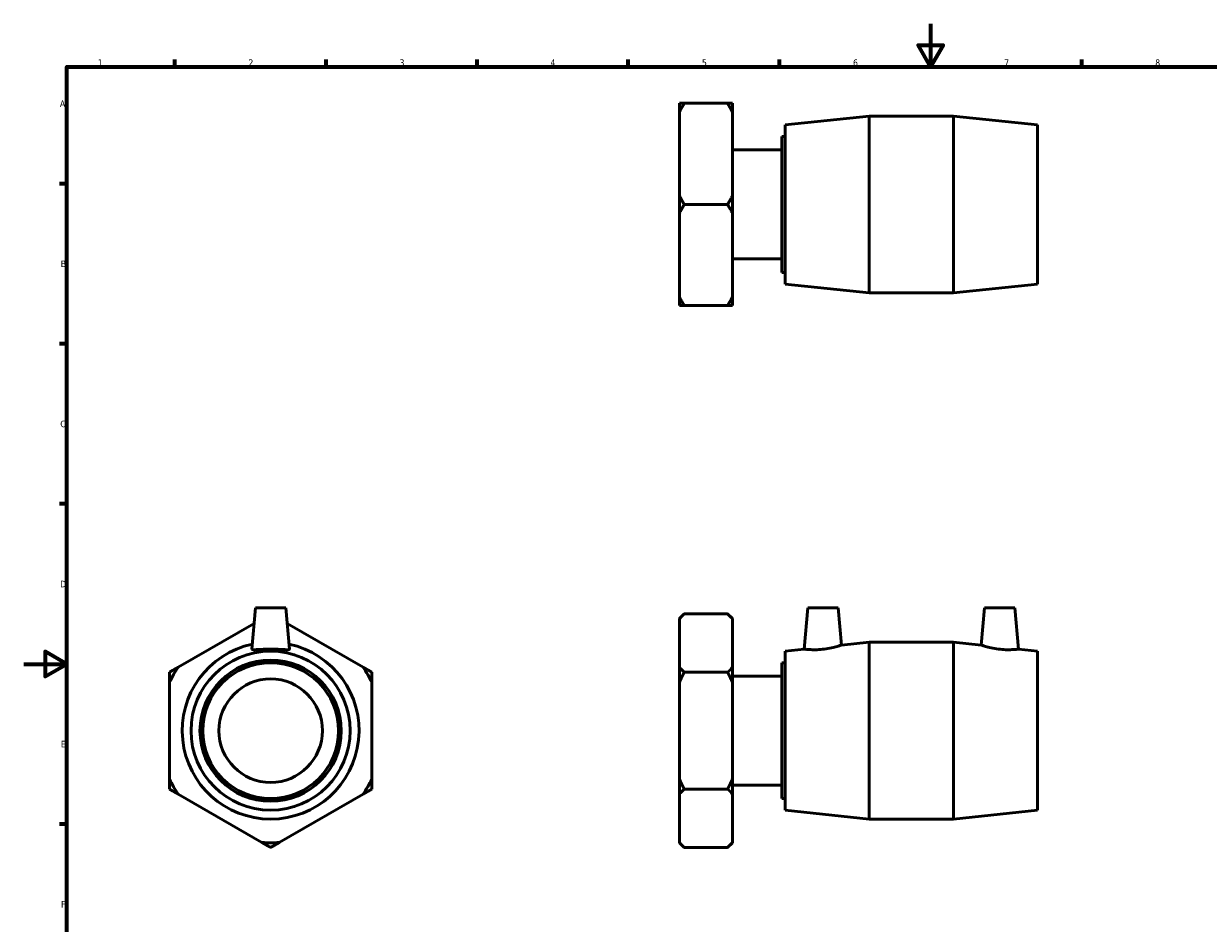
# Model space of a CAD drawing. Header units: millimetres. Extents: x 0 to 906, y -235 to 659.
# Tile 2 of 3: x 0 to 549, y 177 to 594. Entities that reach past the tile are written whole.
import ezdxf

# ---------------------------------------------------------------- set-up
doc = ezdxf.new("R2010")
doc.units = ezdxf.units.MM
doc.layers.add('Border (ANSI)', color=7, linetype='Continuous', lineweight=70)
doc.layers.add('Visible (ANSI)', color=7, linetype='Continuous', lineweight=50)
doc.styles.add('Note Text (ANSI)', font='tahoma.ttf')

# ---------------------------------------------------------------- blocks, each defined once
blk = doc.blocks.new('Borders Default Border')
at = {"layer": 'Border (ANSI)'}
for p, q in [((70.08, 574), (70.08, 577.45)), ((140.17, 574), (140.17, 577.45)), ((210.25, 574), (210.25, 577.45)), ((280.33, 574), (280.33, 577.45)), ((350.42, 574), (350.42, 577.45)), ((490.58, 574), (490.58, 577.45)), ((20, 519.75), (16.55, 519.75)), ((20, 445.5), (16.55, 445.5)), ((20, 371.25), (16.55, 371.25)), ((20, 222.75), (16.55, 222.75))]:
    blk.add_line(p, q, dxfattribs=at)
at = {"layer": 'Border (ANSI)', "flags": 128}
for points in [[(420.5, 594), (420.5, 574), (414.73, 584), (426.27, 584), (420.5, 574)], [(20, 20), (20, 574), (821, 574), (821, 20), (20, 20)], [(0, 297), (20, 297), (10, 302.77), (10, 291.23), (20, 297)]]:
    blk.add_lwpolyline(points, dxfattribs=at)
at = {"layer": 'Border (ANSI)', "char_height": 3.05, "attachment_point": 7, "style": 'Note Text (ANSI)'}
for s, insert in [('1', (34.35, 574.4)), ('2', (104.2, 574.4)), ('3', (174.26, 574.34)), ('4', (244.23, 574.4)), ('5', (314.48, 574.34)), ('6', (384.49, 574.34)), ('7', (454.6, 574.4)), ('8', (524.63, 574.33)), ('A', (16.78, 555.35)), ('B', (17.15, 481.1)), ('C', (16.95, 406.8)), ('D', (16.96, 332.6)), ('E', (17.21, 258.35)), ('F', (17.29, 184.1))]:
    blk.add_mtext(s, dxfattribs=dict(at, insert=insert))

msp = doc.modelspace()

# ---------------------------------------------------------------- linework, layer by layer
at = {"layer": 'Visible (ANSI)'}
for p, q in [((304.059, 553.038), (304.059, 557.061)), ((306.225, 557.061), (326.392, 557.061)), ((328.559, 557.061), (328.559, 553.038)), ((304.059, 514.171), (304.059, 553.038)), ((328.559, 553.038), (328.559, 514.171)), ((353.059, 547.048), (392.059, 551.148)), ((392.059, 469.148), (392.059, 551.148)), ((392.059, 551.148), (431.059, 551.148)), ((431.059, 469.148), (431.059, 551.148)), ((470.059, 547.048), (431.059, 551.148)), ((353.059, 473.248), (353.059, 547.048)), ((470.059, 473.248), (470.059, 547.048)), ((351.442, 478.648), (351.442, 541.648)), ((351.442, 541.648), (353.059, 541.648)), ((328.559, 535.428), (351.442, 535.428)), ((304.059, 506.126), (304.059, 514.171)), ((328.559, 514.171), (328.559, 506.126)), ((304.059, 467.259), (304.059, 506.126)), ((326.392, 510.148), (306.225, 510.148)), ((328.559, 506.126), (328.559, 467.259)), ((328.559, 484.869), (351.442, 484.869)), ((351.442, 478.648), (353.059, 478.648)), ((353.059, 473.248), (392.059, 469.148)), ((470.059, 473.248), (431.059, 469.148)), ((304.059, 463.236), (304.059, 467.259)), ((328.559, 467.259), (328.559, 463.236)), ((392.059, 469.148), (431.059, 469.148)), ((326.392, 463.236), (306.225, 463.236)), ((107.493, 323.112), (105.81, 303.872)), ((121.493, 323.112), (107.493, 323.112)), ((121.493, 323.112), (123.176, 303.872)), ((304.059, 318.115), (306.225, 320.282)), ((326.392, 320.282), (306.225, 320.282)), ((328.559, 318.115), (326.392, 320.282)), ((363.609, 323.112), (361.932, 303.945)), ((363.609, 323.112), (377.609, 323.112)), ((377.609, 323.112), (379.127, 305.753)), ((445.509, 323.112), (443.99, 305.753)), ((459.509, 323.112), (445.509, 323.112)), ((459.509, 323.112), (461.186, 303.945)), ((106.86, 315.875), (71.604, 295.52)), ((157.382, 295.52), (122.126, 315.875)), ((304.059, 317.959), (304.059, 318.115)), ((304.059, 295.52), (304.059, 317.959)), ((328.559, 318.115), (328.559, 317.959)), ((328.559, 317.959), (328.559, 295.52)), ((353.059, 303.012), (361.932, 303.945)), ((353.059, 229.212), (353.059, 303.012)), ((379.127, 305.753), (392.059, 307.112)), ((392.059, 225.112), (392.059, 307.112)), ((392.059, 307.112), (431.059, 307.112)), ((431.059, 225.112), (431.059, 307.112)), ((443.99, 305.753), (431.059, 307.112)), ((470.059, 303.012), (461.186, 303.945)), ((470.059, 229.212), (470.059, 303.012)), ((351.442, 234.612), (351.442, 297.612)), ((351.442, 297.612), (353.059, 297.612)), ((304.059, 288.552), (304.059, 295.52)), ((306.225, 293.197), (326.392, 293.197)), ((328.559, 295.52), (328.559, 288.552)), ((328.559, 291.391), (351.442, 291.391)), ((67.581, 288.552), (67.581, 243.673)), ((161.405, 243.673), (161.405, 288.552)), ((304.059, 243.673), (304.059, 288.552)), ((328.559, 288.552), (328.559, 243.673)), ((304.059, 236.705), (304.059, 243.673)), ((328.559, 243.673), (328.559, 236.705)), ((71.604, 236.705), (110.47, 214.265)), ((118.516, 214.265), (157.382, 236.705)), ((304.059, 214.265), (304.059, 236.705)), ((306.225, 239.028), (326.392, 239.028)), ((328.559, 240.833), (351.442, 240.833)), ((328.559, 236.705), (328.559, 214.265)), ((351.442, 234.612), (353.059, 234.612)), ((353.059, 229.212), (392.059, 225.112)), ((470.059, 229.212), (431.059, 225.112)), ((392.059, 225.112), (431.059, 225.112)), ((304.059, 214.11), (304.059, 214.265)), ((328.559, 214.265), (328.559, 214.11)), ((304.059, 214.11), (306.225, 211.943)), ((326.392, 211.943), (306.225, 211.943)), ((328.559, 214.11), (326.392, 211.943))]:
    msp.add_line(p, q, dxfattribs=at)
for radius in [36.9, 32.76, 31.5, 24]:
    msp.add_circle((114.493, 266.112), radius, dxfattribs=at)
for radius, start, end in [(41, 101.93279, 78.06721), (52.003, 145.56321, 154.43679), (52.003, 25.56321, 34.43679), (52.003, 205.56321, 214.43679), (52.003, 325.56321, 334.43679), (52.003, 265.56321, 274.43679)]:
    msp.add_arc((114.493, 266.112), radius, start, end, dxfattribs=at)
for points in [[(306.225, 557.061), (305.04, 557.061), (304.059, 557.061)], [(304.059, 553.038), (305.04, 555.008), (306.225, 557.061)], [(328.559, 557.061), (327.577, 557.061), (326.392, 557.061)], [(326.392, 557.061), (327.577, 555.008), (328.559, 553.038)], [(306.225, 510.148), (305.04, 512.201), (304.059, 514.171)], [(328.559, 514.171), (327.577, 512.201), (326.392, 510.148)], [(304.059, 506.126), (305.04, 508.096), (306.225, 510.148)], [(326.392, 510.148), (327.577, 508.096), (328.559, 506.126)], [(306.225, 463.236), (305.04, 465.289), (304.059, 467.259)], [(328.559, 467.259), (327.577, 465.289), (326.392, 463.236)], [(304.059, 463.236), (305.04, 463.236), (306.225, 463.236)], [(326.392, 463.236), (327.577, 463.236), (328.559, 463.236)], [(304.059, 317.959), (305.04, 319.097), (306.225, 320.282)], [(326.392, 320.282), (327.577, 319.097), (328.559, 317.959)], [(71.604, 295.52), (69.633, 294.382), (67.581, 293.197)], [(67.581, 293.197), (67.581, 290.827), (67.581, 288.552)], [(161.405, 293.197), (159.353, 294.382), (157.382, 295.52)], [(161.405, 288.552), (161.405, 290.827), (161.405, 293.197)], [(306.225, 293.197), (305.04, 294.382), (304.059, 295.52)], [(304.059, 288.552), (305.04, 290.827), (306.225, 293.197)], [(328.559, 295.52), (327.577, 294.382), (326.392, 293.197)], [(326.392, 293.197), (327.577, 290.827), (328.559, 288.552)], [(67.581, 243.673), (67.581, 241.398), (67.581, 239.028)], [(161.405, 239.028), (161.405, 241.398), (161.405, 243.673)], [(306.225, 239.028), (305.04, 241.398), (304.059, 243.673)], [(328.559, 243.673), (327.577, 241.398), (326.392, 239.028)], [(67.581, 239.028), (69.633, 237.843), (71.604, 236.705)], [(157.382, 236.705), (159.353, 237.843), (161.405, 239.028)], [(304.059, 236.705), (305.04, 237.843), (306.225, 239.028)], [(326.392, 239.028), (327.577, 237.843), (328.559, 236.705)], [(110.47, 214.265), (112.44, 213.128), (114.493, 211.943)], [(114.493, 211.943), (116.545, 213.128), (118.516, 214.265)], [(306.225, 211.943), (305.04, 213.128), (304.059, 214.265)], [(328.559, 214.265), (327.577, 213.128), (326.392, 211.943)]]:
    msp.add_rational_spline(points, [1, 1.00095849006, 1], degree=2, dxfattribs=at)
msp.add_open_spline([(105.811, 303.842), (105.809, 303.851), (105.809, 303.861), (105.81, 303.872)], degree=3, dxfattribs=at)
for points, knots in [([(123.176, 303.872), (123.177, 303.861), (123.176, 303.851), (123.149, 303.733), (122.911, 303.668), (122.001, 303.638), (121.328, 303.671), (119.792, 303.761), (118.824, 303.823), (116.71, 303.917), (115.565, 303.945), (113.421, 303.945), (112.276, 303.917), (110.162, 303.823), (109.194, 303.761), (107.658, 303.671), (106.985, 303.638), (106.074, 303.668), (105.837, 303.733), (105.811, 303.842)], [2.6465553, 2.6465553, 2.6465553, 2.6465553, 2.6748253, 2.6748253, 2.994803, 2.994803, 3.3147806, 3.3147806, 3.636471, 3.636471, 3.9581614, 3.9581614, 4.2798518, 4.2798518, 4.6015422, 4.6015422, 4.9215198, 4.9215198, 5.2414975, 5.2414975, 5.2414975, 5.2414975]), ([(370.326, 303.842), (369.265, 303.733), (368.135, 303.668), (366.063, 303.638), (365.12, 303.671), (363.635, 303.761), (362.992, 303.823), (362.14, 303.917), (361.932, 303.945), (361.932, 303.945)], [0, 0, 0, 0, 0.3199777, 0.3199777, 0.6399553, 0.6399553, 0.9616457, 0.9616457, 1.2833361, 1.2833361, 1.2833361, 1.2833361]), ([(379.127, 305.753), (379.127, 305.753), (378.906, 305.679), (378.015, 305.402), (377.347, 305.202), (375.798, 304.792), (374.808, 304.553), (372.632, 304.134), (371.445, 303.956), (370.326, 303.842)], [3.9040848, 3.9040848, 3.9040848, 3.9040848, 4.2353826, 4.2353826, 4.5666805, 4.5666805, 4.904089, 4.904089, 5.2414975, 5.2414975, 5.2414975, 5.2414975]), ([(452.791, 303.842), (451.673, 303.956), (450.486, 304.134), (448.309, 304.553), (447.319, 304.792), (445.77, 305.202), (445.102, 305.402), (444.211, 305.679), (443.99, 305.753), (443.99, 305.753)], [0, 0, 0, 0, 0.3374085, 0.3374085, 0.674817, 0.674817, 1.0061148, 1.0061148, 1.3374126, 1.3374126, 1.3374126, 1.3374126]), ([(461.186, 303.945), (461.186, 303.945), (460.977, 303.917), (460.126, 303.823), (459.483, 303.761), (457.997, 303.671), (457.055, 303.638), (454.982, 303.668), (453.852, 303.733), (452.791, 303.842)], [3.9581614, 3.9581614, 3.9581614, 3.9581614, 4.2798518, 4.2798518, 4.6015422, 4.6015422, 4.9215198, 4.9215198, 5.2414975, 5.2414975, 5.2414975, 5.2414975])]:
    msp.add_open_spline(points, degree=3, knots=knots, dxfattribs=at)

# ---------------------------------------------------------------- block references
msp.add_blockref('Borders Default Border', (0, 0))

doc.saveas('drawing.dxf')
